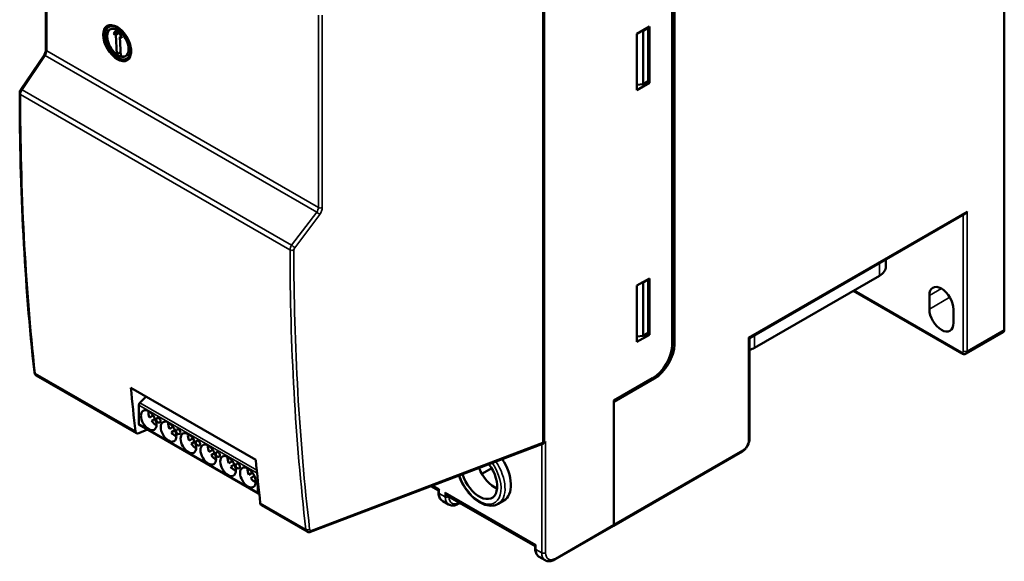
# Model space of a CAD drawing. Header units: millimetres. Extents: x 1656 to 2413, y 1480 to 1749.
# Tile 5 of 9: x 2235 to 2413, y 1480 to 1579. Entities that reach past the tile are written whole.
import ezdxf

# ---------------------------------------------------------------- set-up
doc = ezdxf.new("R2010")
doc.units = ezdxf.units.MM
doc.layers.add('Видимые тонкие (ГОСТ)', color=7, linetype='Continuous', lineweight=35)
doc.layers.add('Видимый контур (ГОСТ)', color=7, linetype='Continuous', lineweight=50)

msp = doc.modelspace()

# ---------------------------------------------------------------- linework, layer by layer
at = {"layer": 'Видимые тонкие (ГОСТ)'}
for p, q in [((2239.49, 1620.96), (2239.49, 1572.97)), ((2329.36, 1501.95), (2329.36, 1620.29)), ((2329.65, 1620.49), (2329.65, 1502.06)), ((2288.71, 1544.55), (2288.71, 1579.46)), ((2289.4, 1579.45), (2289.4, 1544.54)), ((2239.22, 1572.12), (2235.03, 1565.91)), ((2288.4, 1543.73), (2239.22, 1572.12)), ((2239.49, 1572.97), (2288.71, 1544.55)), ((2283.56, 1536.89), (2234.74, 1565.07)), ((2235.03, 1565.91), (2283.86, 1537.72)), ((2283.86, 1537.72), (2288.4, 1543.73)), ((2288.94, 1543.3), (2284.41, 1537.29)), ((2366.63, 1520.98), (2406.23, 1543.85)), ((2405.52, 1518.54), (2405.52, 1543.27)), ((2406.23, 1543.85), (2406.23, 1518.54)), ((2284.25, 1536.88), (2284.25, 1536.88)), ((2390.32, 1532.21), (2390.32, 1534.49)), ((2385.73, 1529.56), (2405.17, 1518.33)), ((2401.56, 1529.88), (2399.37, 1528.62)), ((2403.08, 1528.31), (2399.37, 1526.17)), ((2367.69, 1519.15), (2367.69, 1521.43)), ((2406.23, 1518.54), (2412.95, 1522.41)), ((2352.77, 1519.91), (2353.2, 1519.76)), ((2366.63, 1502.41), (2366.63, 1520.98)), ((2237.39, 1514.5), (2255.55, 1504.02)), ((2349.55, 1513.57), (2349.29, 1513.67)), ((2277.55, 1496.97), (2256.37, 1509.19)), ((2277.6, 1496.4), (2256.18, 1508.77)), ((2256.18, 1505.35), (2277.73, 1492.9)), ((2287.44, 1486.04), (2329.36, 1501.95)), ((2329.65, 1502.06), (2329.86, 1502.15)), ((2329.86, 1502.15), (2329.86, 1482)), ((2329.16, 1482), (2329.16, 1501.67)), ((2342.24, 1487.1), (2365.57, 1500.57)), ((2309.44, 1494.19), (2310.59, 1493.53)), ((2310.59, 1493.53), (2310.59, 1492.71)), ((2311.66, 1492.1), (2311.66, 1492.92)), ((2311.66, 1492.92), (2328.1, 1483.43)), ((2310.59, 1492.71), (2311.66, 1492.1)), ((2312.36, 1492.17), (2312.36, 1492.1)), ((2314.13, 1491.08), (2314.19, 1491.12)), ((2278.18, 1490.95), (2286.44, 1486.18)), ((2331.63, 1480.98), (2342.24, 1487.1)), ((2328.1, 1483.43), (2328.1, 1482.61)), ((2328.1, 1482.61), (2329.16, 1482))]:
    msp.add_line(p, q, dxfattribs=at)
msp.add_ellipse((2252.25, 1574.37), major_axis=(1.83, -3.16), ratio=0.57735, dxfattribs=at)
for centre, major_axis, ratio, start_param, end_param in [((2252.39, 1574.45), (-1.73, 2.99), 0.57735, 0, 3.141593), ((2252.82, 1574.69), (-1.73, 2.99), 0.57735, 0.128645, 0.296635), ((2253.09, 1574.85), (-1.76, 3.05), 0.57735, 0.286757, 0.356585), ((2239.85, 1573.17), (-0.5, 0), 0.57735, 0, 0.785398), ((2239.42, 1571.91), (-0.415, 0.279), 0.153089, 5.330465, 6.283185), ((2238.83, 1572.53), (0.457, 0.89), 0.541495, 4.520478, 5.47102), ((2252.82, 1574.69), (1.73, -2.99), 0.57735, 5.986551, 6.15454), ((2253.09, 1574.85), (1.76, -3.05), 0.57735, 5.926601, 5.996429), ((2235.24, 1565.7), (-0.415, 0.279), 0.153089, 5.330465, 6.283185), ((2235.1, 1565.28), (-0.5, 0), 0.577651, 0, 0.785158), ((2506.19, 1728.68), (-158.81, -400.33), 0.549903, 5.337917, 5.477208), ((2287.96, 1544.17), (0.548, 0.838), 0.61108, 4.581327, 5.53187), ((2289.06, 1544.76), (-0.5, 0), 0.57735, 0.785398, 2.315894), ((2288.6, 1543.51), (-0.399, 0.301), 0.115222, 3.790312, 5.337688), ((2284.07, 1537.51), (-0.399, 0.301), 0.115222, 3.790312, 5.337688), ((2283.92, 1537.09), (0.5, 0), 0.57735, 3.926991, 5.457486), ((2577.8, 1687.34), (177.39, 390.36), 0.601365, 2.218479, 2.35777), ((2283.92, 1537.09), (-0.5, 0), 0.577627, 0.785138, 2.315633), ((2284.58, 1537.08), (-0.232, -0.405), 0.562574, 4.489471, 5.506658), ((2578.22, 1687.18), (177.23, 389.99), 0.601389, 2.218492, 2.357783), ((2405.17, 1518.74), (0.25, -0.433), 0.57735, 5.497787, 7.068583), ((2405.52, 1518.54), (-0.25, -0.433), 0.57735, 5.497787, 6.283185), ((2405.88, 1518.74), (-0.5, 0), 0.57735, 0.785398, 2.356194), ((2405.52, 1518.94), (0.5, -0.866), 0.57735, 0, 0.785398), ((2237.75, 1514.75), (-0.497, -0.054), 0.645867, 6.283179, 7.002717), ((2238.08, 1515.01), (-0.485, -0.875), 0.565597, 5.609575, 6.273267), ((2329.02, 1502.16), (0.177, -0.467), 0.627261, 0, 0.879767), ((2322.46, 1506.22), (10.11, -1.08), 0.497445, 5.515013, 5.554972), ((2329.3, 1502.27), (0.193, -0.461), 0.650823, 0.100554, 0.863994), ((2365.57, 1501.8), (0.75, 1.3), 0.57735, 3.926991, 5.497787), ((2366.28, 1502.61), (0.5, 0), 0.57735, 5.497787, 6.283185), ((2365.22, 1500.78), (0.25, -0.433), 0.57735, 0, 0.785398), ((2317.84, 1495.92), (2.8, -4.85), 0.57735, 4.370059, 8.009458), ((2318.2, 1496.12), (3.05, -5.28), 0.57735, 0, 1.694404), ((2310.95, 1492.92), (-0.5, 0), 0.57735, 0, 0.785398), ((2312.72, 1493.94), (-1.5, -2.6), 0.57735, 5.497787, 6.283185), ((2313.78, 1493.33), (-1.5, -2.6), 0.57735, 5.497787, 6.283185), ((2312.01, 1492.31), (0.5, 0), 0.57735, 3.926991, 5.497787), ((2314.13, 1493.12), (-1.25, -2.17), 0.57735, 5.497787, 7.068583), ((2313.78, 1491.28), (0.25, -0.433), 0.57735, 0, 0.785398), ((2286.79, 1486.44), (-0.497, -0.058), 0.640226, 0.714141, 2.244934), ((2287.15, 1486.68), (-0.515, -0.857), 0.588868, 5.62975, 6.293451), ((2287.1, 1486.25), (0.177, -0.467), 0.627261, 6.283184, 7.162952), ((2328.45, 1482.81), (-0.5, 0), 0.57735, 0, 0.785398), ((2330.22, 1483.83), (-1.5, -2.6), 0.57735, 5.497787, 6.283185), ((2331.28, 1483.22), (-1.5, -2.6), 0.57735, 5.497787, 6.283185), ((2329.51, 1482.2), (0.5, 0), 0.57735, 3.926991, 5.497787), ((2331.63, 1483.02), (-1.25, -2.17), 0.57735, 5.497787, 7.068583), ((2331.28, 1481.18), (0.25, -0.433), 0.57735, 0, 0.785398)]:
    msp.add_ellipse(centre, major_axis=major_axis, ratio=ratio, start_param=start_param, end_param=end_param, dxfattribs=at)
for points in [[(2235.03, 1565.91), (2234.85, 1565.65), (2234.74, 1565.33), (2234.74, 1565.07)], [(2283.56, 1536.89), (2283.56, 1537.15), (2283.68, 1537.46), (2283.86, 1537.72)]]:
    msp.add_open_spline(points, degree=3, dxfattribs=at)
for points, knots in [([(2289.4, 1544.54), (2289.4, 1544.36), (2289.36, 1544.14), (2289.28, 1543.92), (2289.2, 1543.7), (2289.08, 1543.48), (2288.94, 1543.3)], [3.1415927, 3.1415927, 3.1415927, 3.1415927, 3.6168639, 3.6168639, 3.6168639, 4.0921355, 4.0921355, 4.0921355, 4.0921355]), ([(2287.13, 1486.22), (2287.13, 1486.15), (2287.17, 1486.08), (2287.23, 1486.04), (2287.29, 1486.01), (2287.37, 1486.01), (2287.44, 1486.04)], [0.121469, 0.121469, 0.121469, 0.121469, 0.777599, 0.777599, 0.777599, 1.43373, 1.43373, 1.43373, 1.43373])]:
    msp.add_open_spline(points, degree=3, knots=knots, dxfattribs=at)
at = {"layer": 'Видимый контур (ГОСТ)'}
for p, q in [((2412.95, 1522.41), (2412.95, 1696.33)), ((2352.77, 1519.76), (2352.77, 1629.5)), ((2353.2, 1629.99), (2353.2, 1519.76)), ((2239.35, 1621.16), (2239.35, 1573.17)), ((2251.22, 1577.58), (2250.7, 1577.28)), ((2252.15, 1576.81), (2251.61, 1576.04)), ((2253.11, 1575.28), (2252.47, 1576.63)), ((2348.67, 1577.36), (2346.41, 1576.06)), ((2348.46, 1577.12), (2347.54, 1576.59)), ((2348.46, 1577.12), (2348.35, 1577.18)), ((2348.46, 1567.48), (2348.46, 1577.12)), ((2348.67, 1567.16), (2348.67, 1577.36)), ((2252.51, 1576.56), (2251.61, 1576.04)), ((2251.61, 1576.04), (2252, 1575.85)), ((2252.66, 1576.23), (2252, 1575.85)), ((2252, 1575.85), (2252.18, 1572.34)), ((2252.96, 1575.62), (2252.72, 1575.48)), ((2252.72, 1575.48), (2252.9, 1571.97)), ((2252.72, 1575.48), (2253.11, 1575.28)), ((2346.41, 1576.06), (2346.41, 1565.85)), ((2347.27, 1576.55), (2347.54, 1576.59)), ((2347.54, 1576.59), (2347.54, 1566.95)), ((2239.01, 1572.19), (2234.82, 1565.98)), ((2252.86, 1572.73), (2252.18, 1572.34)), ((2254.52, 1571.86), (2254, 1571.57)), ((2346.41, 1565.85), (2348.67, 1567.16)), ((2347.54, 1566.95), (2346.41, 1566.8)), ((2347.54, 1566.95), (2348.46, 1567.48)), ((2348.28, 1567.38), (2348.67, 1567.16)), ((2366.78, 1520.9), (2405.88, 1543.47)), ((2391.49, 1533.84), (2391.49, 1535.17)), ((2283.58, 1533.26), (2283.58, 1533.26)), ((2390.32, 1532.21), (2367.69, 1519.15)), ((2283.6, 1531.16), (2283.6, 1531.16)), ((2348.67, 1531.72), (2346.41, 1530.42)), ((2346.41, 1530.42), (2346.41, 1520.21)), ((2347.27, 1530.91), (2347.54, 1530.95)), ((2348.46, 1531.48), (2347.54, 1530.95)), ((2347.54, 1530.95), (2347.54, 1521.31)), ((2348.46, 1531.48), (2348.35, 1531.54)), ((2348.46, 1521.84), (2348.46, 1531.48)), ((2348.67, 1521.52), (2348.67, 1531.72)), ((2405.27, 1518.1), (2385.58, 1529.47)), ((2399.37, 1528.62), (2399.37, 1526.17)), ((2403.76, 1523.64), (2403.76, 1526.09)), ((2346.41, 1520.21), (2348.67, 1521.52)), ((2347.54, 1521.31), (2348.46, 1521.84)), ((2348.28, 1521.74), (2348.67, 1521.52)), ((2406.02, 1518.08), (2412.74, 1521.96)), ((2283.86, 1520.45), (2283.86, 1520.45)), ((2283.88, 1519.71), (2283.88, 1519.71)), ((2347.54, 1521.31), (2346.41, 1521.16)), ((2366.63, 1520.98), (2366.78, 1520.9)), ((2366.78, 1502.61), (2366.78, 1520.9)), ((2283.94, 1518.33), (2283.94, 1518.33)), ((2284, 1516.94), (2284, 1516.94)), ((2284.06, 1515.56), (2284.06, 1515.56)), ((2255.75, 1503.65), (2237.59, 1514.14)), ((2284.12, 1514.18), (2284.12, 1514.18)), ((2284.19, 1512.8), (2284.19, 1512.8)), ((2342.24, 1509.59), (2349.24, 1513.64)), ((2342.24, 1509.35), (2349.55, 1513.57)), ((2254.74, 1511.9), (2277.37, 1498.84)), ((2284.27, 1511.43), (2284.27, 1511.43)), ((2256.37, 1509.19), (2257.53, 1510.29)), ((2284.35, 1510.05), (2284.35, 1510.05)), ((2342.24, 1509.59), (2342.24, 1487.1)), ((2342.24, 1509.35), (2342.24, 1487.1)), ((2256.18, 1505.35), (2256.18, 1508.77)), ((2284.43, 1508.68), (2284.43, 1508.68)), ((2284.47, 1508), (2284.47, 1508)), ((2258.13, 1506.51), (2258.78, 1506.88)), ((2259.13, 1506.27), (2258.48, 1505.9)), ((2257.73, 1504.31), (2256.16, 1503.66)), ((2277.81, 1492.72), (2256.26, 1505.16)), ((2261.72, 1504.43), (2262.37, 1504.81)), ((2262.72, 1504.2), (2262.07, 1503.83)), ((2265.32, 1502.36), (2265.97, 1502.73)), ((2266.32, 1502.13), (2265.67, 1501.75)), ((2284.81, 1503.14), (2284.81, 1503.14)), ((2268.91, 1500.28), (2269.56, 1500.66)), ((2269.91, 1500.05), (2269.26, 1499.68)), ((2329.2, 1501.69), (2287.28, 1485.78)), ((2342.13, 1486.87), (2365.47, 1500.34)), ((2272.5, 1498.21), (2273.15, 1498.59)), ((2273.5, 1497.98), (2272.85, 1497.6)), ((2276.09, 1496.14), (2276.74, 1496.51)), ((2285.26, 1497.72), (2285.26, 1497.72)), ((2320.1, 1497.33), (2318.33, 1496.3)), ((2277.09, 1495.91), (2276.44, 1495.53)), ((2277.73, 1495.14), (2277.73, 1492.9)), ((2310.45, 1493.28), (2309.09, 1494.06)), ((2310.45, 1492.92), (2310.45, 1493.31)), ((2277.95, 1492.71), (2277.98, 1492.72)), ((2311.22, 1491.34), (2312.28, 1490.73)), ((2327.95, 1483.17), (2312.18, 1492.27)), ((2314.34, 1491.03), (2314.03, 1490.85)), ((2321.25, 1490.84), (2322.31, 1491.45)), ((2286.64, 1485.82), (2278.38, 1490.59)), ((2342.13, 1486.87), (2331.53, 1480.75)), ((2327.95, 1482.81), (2327.95, 1483.2)), ((2329.78, 1480.62), (2328.72, 1481.24))]:
    msp.add_line(p, q, dxfattribs=at)
for centre in [(2259.84, 1506.07), (2263.43, 1504), (2267.02, 1501.93), (2270.61, 1499.85), (2274.21, 1497.78)]:
    msp.add_arc(centre, 0.5, 134.1788, 285.8212, dxfattribs=at)
for centre, major_axis in [((2252.35, 1574.42), (1.65, -2.86)), ((2252.35, 1574.42), (1.4, -2.42)), ((2257.97, 1506.01), (-1, 1.73)), ((2261.56, 1503.94), (-1, 1.73)), ((2265.16, 1501.86), (-1, 1.73)), ((2268.75, 1499.79), (-1, 1.73)), ((2272.34, 1497.71), (-1, 1.73)), ((2275.93, 1495.64), (-1, 1.73))]:
    msp.add_ellipse(centre, major_axis=major_axis, ratio=0.57735, dxfattribs=at)
for centre, major_axis, ratio, start_param, end_param in [((2252.42, 1574.46), (-1.4, 2.42), 0.57735, 0.025302, 2.233777), ((2252.42, 1574.46), (1.4, -2.42), 0.57735, 5.742363, 6.257884), ((2405.88, 1544.05), (-0.354, -0.612), 0.57735, 0.785398, 1.570796), ((2387.49, 1533.84), (4, 0), 0.57735, 5.497787, 6.283185), ((2401.56, 1527.35), (-1.55, 2.68), 0.57735, 3.926991, 7.068583), ((2401.56, 1524.9), (1.55, -2.68), 0.57735, 3.926991, 7.068583), ((2412.24, 1522.82), (0.5, -0.866), 0.57735, 0, 0.785398), ((2349.24, 1517.72), (2.5, 4.33), 0.57735, 3.926991, 5.497787), ((2349.55, 1517.66), (2.65, 4.33), 0.57682, 3.957271, 5.528067), ((2364.87, 1520.78), (-4, 0), 0.57735, 2.069803, 2.356194), ((2238.08, 1515.01), (-0.485, -0.875), 0.565597, 6.273267, 6.273504), ((2627.64, 1771.29), (265.06, 459.1), 0.57735, 2.458234, 2.477664), ((2256.46, 1508.93), (-0.2, -0.346), 0.57735, 4.24115, 5.497787), ((2259.24, 1506.74), (0.95, -1.64), 0.57735, 3.815611, 4.526277), ((2256.46, 1505.51), (-0.2, -0.346), 0.57735, 5.497787, 6.283185), ((2259.24, 1506.74), (0.95, -1.64), 0.57735, 4.898501, 5.609167), ((2259.77, 1506.03), (0.245, -0.424), 0.57735, 6.138342, 9.569621), ((2262.83, 1504.67), (0.95, -1.64), 0.57735, 3.815611, 4.526277), ((2256.25, 1504.52), (-0.5, -0.866), 0.57735, 5.619256, 6.931517), ((2262.83, 1504.67), (0.95, -1.64), 0.57735, 4.898501, 5.609167), ((2263.36, 1503.96), (0.245, -0.424), 0.57735, 6.138342, 9.569621), ((2266.42, 1502.59), (0.95, -1.64), 0.57735, 3.815611, 4.526277), ((2266.42, 1502.59), (0.95, -1.64), 0.57735, 4.898501, 5.609167), ((2266.95, 1501.89), (0.245, -0.424), 0.57735, 6.138342, 9.569621), ((2329.51, 1502.36), (0.367, 0.551), 0.615422, 3.988247, 4.751687), ((2270.01, 1500.52), (0.95, -1.64), 0.57735, 3.815611, 4.526277), ((2270.54, 1499.81), (0.245, -0.424), 0.57735, 6.138342, 9.569621), ((2270.01, 1500.52), (0.95, -1.64), 0.57735, 4.898501, 5.609167), ((2273.6, 1498.44), (0.95, -1.64), 0.57735, 3.815611, 4.526277), ((2274.14, 1497.74), (0.245, -0.424), 0.57735, 6.138342, 9.569621), ((2650.27, 1758.23), (-265.06, -459.1), 0.57735, 5.599827, 5.619256), ((2319.26, 1496.74), (3.05, -5.28), 0.57735, 0, 1.661297), ((2273.6, 1498.44), (0.95, -1.64), 0.57735, 4.898501, 5.609167), ((2277.2, 1496.37), (0.95, -1.64), 0.57735, 3.815611, 4.526277), ((2317.84, 1495.92), (2.3, -3.98), 0.57735, 4.314381, 8.065136), ((2320.67, 1497.55), (-2.3, 3.98), 0.57735, 1.291126, 2.479365), ((2277.2, 1496.37), (0.95, -1.64), 0.57735, 4.898501, 5.609167), ((2278.01, 1493.07), (-0.2, -0.346), 0.57735, 5.497787, 6.838364), ((2278.88, 1491.46), (-0.5, -0.866), 0.57735, 5.619256, 6.283185), ((2341.88, 1487.3), (0.25, -0.433), 0.57735, 0, 0.785398), ((2341.88, 1487.3), (0.25, -0.433), 0.57735, 0, 0.785398)]:
    msp.add_ellipse(centre, major_axis=major_axis, ratio=ratio, start_param=start_param, end_param=end_param, dxfattribs=at)
for points, knots in [([(2250.67, 1577.43), (2250.85, 1577.54), (2251.07, 1577.59), (2251.55, 1577.56), (2251.8, 1577.5), (2252.31, 1577.26), (2252.56, 1577.1), (2253.06, 1576.69), (2253.31, 1576.44), (2253.75, 1575.88), (2253.96, 1575.57), (2254.31, 1574.92), (2254.45, 1574.58), (2254.67, 1573.91), (2254.73, 1573.58), (2254.79, 1572.97), (2254.78, 1572.68), (2254.68, 1572.18), (2254.59, 1571.97), (2254.38, 1571.65), (2254.26, 1571.54), (2254.12, 1571.46)], [2.356194, 2.356194, 2.356194, 2.356194, 2.719376, 2.719376, 3.043513, 3.043513, 3.354006, 3.354006, 3.665065, 3.665065, 3.977731, 3.977731, 4.290856, 4.290856, 4.603091, 4.603091, 4.913587, 4.913587, 5.225623, 5.225623, 5.497787, 5.497787, 5.497787, 5.497787]), ([(2250.94, 1577.54), (2250.94, 1577.54), (2250.94, 1577.54), (2250.93, 1577.52), (2250.91, 1577.5), (2250.9, 1577.48)], [4.15215507, 4.15215507, 4.15215507, 4.15215507, 4.15639606, 4.15639606, 4.21374737, 4.21374737, 4.21374737, 4.21374737]), ([(2239.01, 1572.19), (2239.07, 1572.28), (2239.12, 1572.38), (2239.22, 1572.58), (2239.26, 1572.68), (2239.32, 1572.89), (2239.33, 1572.98), (2239.35, 1573.11), (2239.35, 1573.14), (2239.35, 1573.17)], [0, 0, 0, 0, 0.033048, 0.033048, 0.0672609, 0.0672609, 0.1008012, 0.1008012, 0.1147529, 0.1147529, 0.1147529, 0.1147529]), ([(2254.28, 1571.63), (2254.3, 1571.64), (2254.32, 1571.64), (2254.35, 1571.64), (2254.35, 1571.64), (2254.35, 1571.64)], [0.49864161, 0.49864161, 0.49864161, 0.49864161, 0.55599292, 0.55599292, 0.56023391, 0.56023391, 0.56023391, 0.56023391]), ([(2234.6, 1565.28), (2234.6, 1565.38), (2234.62, 1565.49), (2234.68, 1565.71), (2234.73, 1565.81), (2234.8, 1565.93), (2234.81, 1565.95), (2234.82, 1565.98)], [0, 0, 0, 0, 0.03397426, 0.03397426, 0.06800612, 0.06800612, 0.07582803, 0.07582803, 0.07582803, 0.07582803]), ([(2406.02, 1518.08), (2405.97, 1518.05), (2405.92, 1518.02), (2405.8, 1517.99), (2405.74, 1517.99), (2405.64, 1517.99), (2405.58, 1517.99), (2405.49, 1518.01), (2405.44, 1518.03), (2405.35, 1518.06), (2405.31, 1518.08), (2405.27, 1518.1)], [5.4977871, 5.4977871, 5.4977871, 5.4977871, 5.6548668, 5.6548668, 5.8119464, 5.8119464, 5.969026, 5.969026, 6.1261057, 6.1261057, 6.2831853, 6.2831853, 6.2831853, 6.2831853]), ([(2237.59, 1514.14), (2237.53, 1514.18), (2237.47, 1514.22), (2237.38, 1514.34), (2237.34, 1514.4), (2237.28, 1514.54), (2237.26, 1514.62), (2237.25, 1514.7)], [0, 0, 0, 0, 0.023185, 0.023185, 0.04703859, 0.04703859, 0.07237819, 0.07237819, 0.07237819, 0.07237819]), ([(2366.78, 1502.61), (2366.78, 1502.44), (2366.76, 1502.26), (2366.67, 1501.91), (2366.61, 1501.74), (2366.45, 1501.4), (2366.36, 1501.23), (2366.14, 1500.93), (2366.02, 1500.79), (2365.76, 1500.54), (2365.62, 1500.43), (2365.47, 1500.34)], [4.712389, 4.712389, 4.712389, 4.712389, 5.026548, 5.026548, 5.340708, 5.340708, 5.654867, 5.654867, 5.969026, 5.969026, 6.283185, 6.283185, 6.283185, 6.283185]), ([(2314.17, 1495.99), (2314.37, 1495.4), (2314.64, 1494.82), (2315.28, 1493.7), (2315.66, 1493.17), (2316.49, 1492.22), (2316.94, 1491.8), (2317.88, 1491.12), (2318.37, 1490.86), (2319.34, 1490.54), (2319.82, 1490.48), (2320.62, 1490.57), (2320.95, 1490.67), (2321.25, 1490.84)], [5.170611, 5.170611, 5.170611, 5.170611, 5.495899, 5.495899, 5.826616, 5.826616, 6.158399, 6.158399, 6.492334, 6.492334, 6.820355, 6.820355, 7.068583, 7.068583, 7.068583, 7.068583]), ([(2311.22, 1491.34), (2311.11, 1491.4), (2311.02, 1491.48), (2310.85, 1491.65), (2310.77, 1491.74), (2310.65, 1491.95), (2310.6, 1492.06), (2310.52, 1492.29), (2310.49, 1492.41), (2310.46, 1492.66), (2310.45, 1492.79), (2310.45, 1492.92)], [0.7853982, 0.7853982, 0.7853982, 0.7853982, 0.9424778, 0.9424778, 1.0995574, 1.0995574, 1.2566371, 1.2566371, 1.4137167, 1.4137167, 1.5707963, 1.5707963, 1.5707963, 1.5707963]), ([(2311.66, 1492.92), (2311.7, 1492.82), (2311.76, 1492.71), (2311.89, 1492.53), (2311.97, 1492.44), (2312.09, 1492.34), (2312.14, 1492.3), (2312.18, 1492.27)], [-0.37909221, -0.37909221, -0.37909221, -0.37909221, -0.3458278, -0.3458278, -0.3125634, -0.3125634, -0.29264315, -0.29264315, -0.29264315, -0.29264315]), ([(2312.28, 1490.73), (2312.38, 1490.67), (2312.49, 1490.62), (2312.73, 1490.56), (2312.85, 1490.55), (2313.09, 1490.54), (2313.21, 1490.56), (2313.45, 1490.6), (2313.57, 1490.64), (2313.8, 1490.73), (2313.91, 1490.79), (2314.03, 1490.85)], [5.4977871, 5.4977871, 5.4977871, 5.4977871, 5.6548668, 5.6548668, 5.8119464, 5.8119464, 5.969026, 5.969026, 6.1261057, 6.1261057, 6.2831853, 6.2831853, 6.2831853, 6.2831853]), ([(2287.28, 1485.78), (2287.19, 1485.75), (2287.09, 1485.73), (2286.9, 1485.73), (2286.81, 1485.75), (2286.69, 1485.79), (2286.67, 1485.81), (2286.64, 1485.82)], [0, 0, 0, 0, 0.03087004, 0.03087004, 0.06050302, 0.06050302, 0.06990168, 0.06990168, 0.06990168, 0.06990168]), ([(2327.95, 1483.2), (2327.95, 1483.23), (2327.96, 1483.26), (2328.01, 1483.33), (2328.05, 1483.38), (2328.1, 1483.43)], [-0.06166128, -0.06166128, -0.06166128, -0.06166128, -0.03326441, -0.03326441, 0, 0, 0, 0]), ([(2328.72, 1481.24), (2328.61, 1481.3), (2328.52, 1481.37), (2328.35, 1481.54), (2328.27, 1481.64), (2328.15, 1481.85), (2328.1, 1481.96), (2328.02, 1482.19), (2328, 1482.31), (2327.96, 1482.56), (2327.95, 1482.68), (2327.95, 1482.81)], [0.7853982, 0.7853982, 0.7853982, 0.7853982, 0.9424778, 0.9424778, 1.0995574, 1.0995574, 1.2566371, 1.2566371, 1.4137167, 1.4137167, 1.5707963, 1.5707963, 1.5707963, 1.5707963]), ([(2331.53, 1480.75), (2331.42, 1480.68), (2331.3, 1480.63), (2331.07, 1480.54), (2330.95, 1480.5), (2330.71, 1480.45), (2330.59, 1480.44), (2330.35, 1480.44), (2330.23, 1480.46), (2330, 1480.52), (2329.88, 1480.56), (2329.78, 1480.62)], [0, 0, 0, 0, 0.1570796, 0.1570796, 0.3141593, 0.3141593, 0.4712389, 0.4712389, 0.6283185, 0.6283185, 0.7853982, 0.7853982, 0.7853982, 0.7853982])]:
    msp.add_open_spline(points, degree=3, knots=knots, dxfattribs=at)
for points in [[(2251, 1577.45), (2251.02, 1577.49), (2251.04, 1577.53), (2251.07, 1577.57)], [(2254.43, 1571.74), (2254.39, 1571.74), (2254.35, 1571.74), (2254.3, 1571.74)], [(2237.25, 1514.7), (2235.49, 1530.92), (2234.6, 1547.84), (2234.6, 1565.28)], [(2329.47, 1501.8), (2329.38, 1501.76), (2329.29, 1501.73), (2329.2, 1501.69)], [(2329.52, 1501.82), (2329.5, 1501.81), (2329.49, 1501.81), (2329.47, 1501.8)], [(2310.45, 1493.31), (2310.45, 1493.36), (2310.51, 1493.44), (2310.59, 1493.53)]]:
    msp.add_open_spline(points, degree=3, dxfattribs=at)

doc.saveas('drawing.dxf')
